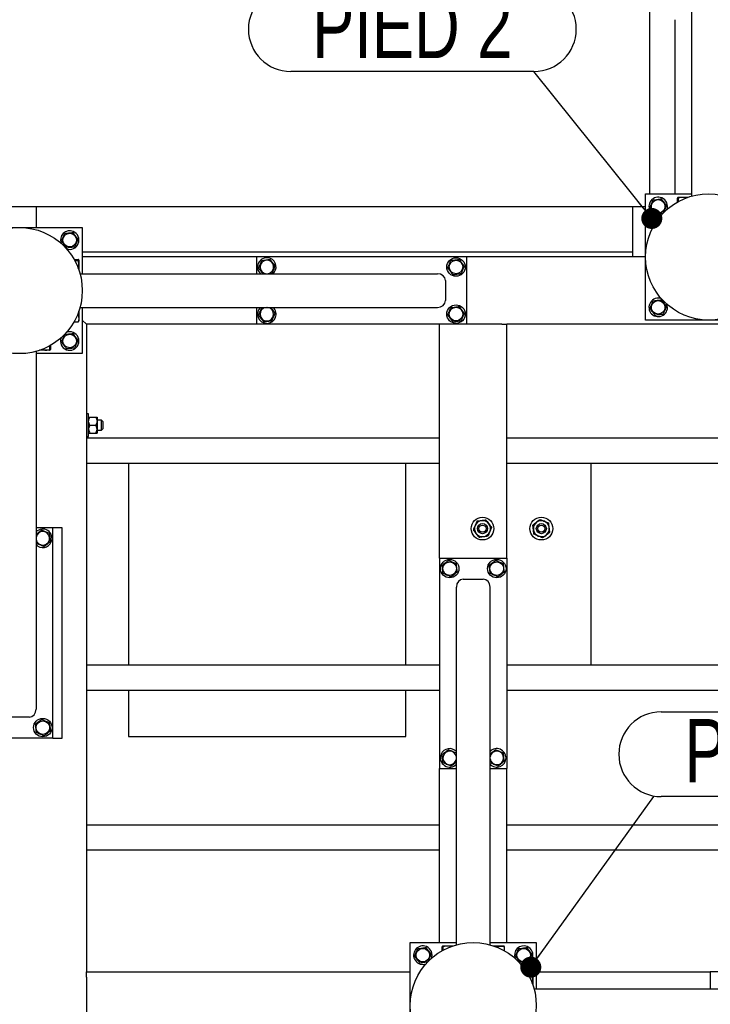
# Model space of a CAD drawing. Header units: millimetres. Extents: x 5 to 589, y 5 to 415.
# Tile 109 of 126: x 424 to 456, y 267 to 314. Entities that reach past the tile are written whole.
import ezdxf

# ---------------------------------------------------------------- set-up
doc = ezdxf.new("R2010")
doc.units = ezdxf.units.MM
doc.layers.add('COTES', color=1, linetype='Continuous')
doc.layers.add('NOTES', color=6, linetype='Continuous')
doc.layers.add('TRAIT-FORT', color=4, linetype='Continuous', lineweight=25)
doc.styles.add('SLDTEXTSTYLE0', font='TXT', dxfattribs={"width": 0.75})
doc.dimstyles.new('SLDDIMSTYLE0', dxfattribs={"dimtxt": 3, "dimasz": 2, "dimexe": 0, "dimexo": 0.0625, "dimgap": 0.75, "dimtad": 1, "dimdec": 0, "dimlfac": 25, "dimrnd": 1e-09, "dimzin": 12, "dimdsep": 46, "dimtxsty": 'SLDTEXTSTYLE0', "dimsah": 1, "dimcen": 0.09, "dimadec": 0, "dimazin": 3, "dimtfac": 1, "dimtdec": 0, "dimtofl": 0, "dimtmove": 0, "dimatfit": 3, "dimfxl": 1, "dimfrac": 2, "dimtolj": 1, "dimtzin": 12, "dimarcsym": 0})
doc.dimstyles.new('SLDDIMSTYLE2', dxfattribs={"dimtxt": 0.18, "dimasz": 1, "dimexe": 0, "dimexo": 0.0625, "dimgap": 0, "dimtad": 0, "dimtih": 1, "dimtoh": 1, "dimdec": 0, "dimrnd": 1e-09, "dimzin": 0, "dimdsep": 46, "dimtxsty": 'Standard', "dimblk1": 'DOT', "dimblk2": 'DOT', "dimsah": 1, "dimcen": 0.09, "dimadec": 0, "dimazin": 0, "dimtfac": 1, "dimtdec": 0, "dimtofl": 0, "dimtmove": 0, "dimatfit": 3, "dimldrblk": 'DOT', "dimfxl": 1, "dimfrac": 2, "dimtolj": 1, "dimtzin": 0, "dimarcsym": 0})

# ---------------------------------------------------------------- blocks, each defined once
blk = doc.blocks.new('_D_30')
at = {"layer": 'COTES', "color": 1, "transparency": 16777216}
for p, q in [((391.161, 306.055), (391.161, 331.34)), ((453.561, 330.34), (391.161, 330.34))]:
    blk.add_line(p, q, dxfattribs=at)
for points in [[(391.161, 330.34), (393.161, 329.84), (393.161, 330.84)], [(453.561, 330.34), (451.561, 330.84), (451.561, 329.84)]]:
    blk.add_solid(points, dxfattribs=at)
at = {"layer": 'COTES', "color": 1, "transparency": 16777216, "insert": (417.928, 334.207), "char_height": 3, "attachment_point": 1, "style": 'SLDTEXTSTYLE0'}
blk.add_mtext('1560', dxfattribs=at)
blk = doc.blocks.new('SW_NOTE_12')
at = {"layer": 'NOTES', "color": 0}
for p, q in [((0, 4.025), (11.698, 4.025)), ((11.698, 0), (0, 0))]:
    blk.add_line(p, q, dxfattribs=at)
for centre, start, end in [((0, 2.013), 90, 270), ((11.698, 2.013), 270, 90)]:
    blk.add_arc(centre, 2.013, start, end, dxfattribs=at)
at = {"layer": 'NOTES', "color": 0, "insert": (5.878, 3.683), "char_height": 3, "attachment_point": 2, "style": 'SLDTEXTSTYLE0'}
blk.add_mtext('PIED 3', dxfattribs=at)
blk = doc.blocks.new('_Dot')
at = {"color": 0, "linetype": 'ByBlock', "lineweight": -2}
blk.add_line((-0.5, 0), (-1, 0), dxfattribs=at)
at = {"color": 0, "linetype": 'ByBlock', "const_width": 0.5}
blk.add_lwpolyline([(-0.25, 0, 1), (0.25, 0, 1)], format="xyb", close=True, dxfattribs=at)
blk = doc.blocks.new('SW_NOTE_20')
at = {"layer": 'NOTES', "color": 0}
for p, q in [((-11.572, 4.025), (0, 4.025)), ((0, 0), (-11.572, 0))]:
    blk.add_line(p, q, dxfattribs=at)
for centre, start, end in [((-11.572, 2.013), 90, 270), ((0, 2.013), 270, 90)]:
    blk.add_arc(centre, 2.013, start, end, dxfattribs=at)
at = {"layer": 'NOTES', "color": 0, "insert": (-5.79, 3.637), "char_height": 3, "attachment_point": 2, "style": 'SLDTEXTSTYLE0'}
blk.add_mtext('PIED 2', dxfattribs=at)

msp = doc.modelspace()

# ---------------------------------------------------------------- linework, layer by layer
at = {"layer": 'TRAIT-FORT', "color": 4, "linetype": 'Continuous', "lineweight": 25}
for p, q in [((453.561, 305.655), (453.561, 344.055)), ((455.561, 305.546), (455.561, 322.559)), ((454.761, 305.655), (454.761, 313.935)), ((453.361, 299.655), (453.361, 305.655)), ((453.361, 305.655), (455.561, 305.655)), ((454.879, 305.264), (454.879, 305.455)), ((454.918, 305.495), (454.898, 305.484)), ((454.918, 305.495), (455.394, 305.495)), ((454.928, 305.291), (454.928, 305.455)), ((422.761, 305.055), (424.361, 305.055)), ((424.361, 305.055), (452.761, 305.055)), ((424.361, 305.055), (424.361, 304.895)), ((424.361, 304.895), (424.361, 304.055)), ((452.761, 305.055), (453.361, 305.055)), ((452.761, 304.895), (452.761, 305.055)), ((452.761, 303.215), (452.761, 304.895)), ((420.561, 304.055), (426.561, 304.055)), ((426.561, 304.055), (426.561, 301.855)), ((452.761, 302.895), (452.761, 303.215)), ((426.169, 302.537), (426.361, 302.537)), ((426.196, 302.488), (426.361, 302.488)), ((426.401, 302.498), (426.39, 302.518)), ((426.401, 302.498), (426.401, 302.022)), ((426.561, 302.895), (452.761, 302.895)), ((434.841, 302.655), (426.561, 302.655)), ((434.841, 302.655), (434.841, 301.855)), ((444.841, 302.655), (434.841, 302.655)), ((444.841, 302.655), (444.841, 299.455)), ((453.361, 302.655), (444.841, 302.655)), ((452.761, 302.735), (452.761, 302.895)), ((452.761, 302.655), (452.761, 302.735)), ((426.452, 301.855), (443.465, 301.855)), ((443.841, 301.535), (443.841, 300.575)), ((426.452, 300.255), (443.465, 300.255)), ((426.561, 300.255), (426.561, 298.055)), ((434.841, 300.255), (434.841, 299.455)), ((435.104, 300.248), (435.159, 300.255)), ((426.324, 299.886), (426.361, 299.886)), ((426.401, 300.088), (426.401, 299.612)), ((426.561, 299.655), (426.761, 299.455)), ((426.761, 299.455), (426.561, 299.655)), ((459.361, 299.655), (453.361, 299.655)), ((426.169, 299.573), (426.361, 299.573)), ((426.39, 299.592), (426.401, 299.612)), ((426.761, 299.455), (426.761, 268.655)), ((434.841, 299.455), (426.761, 299.455)), ((444.841, 299.455), (434.841, 299.455)), ((443.561, 288.335), (443.561, 299.455)), ((446.521, 299.455), (444.841, 299.455)), ((446.521, 299.455), (446.761, 299.455)), ((446.761, 288.335), (446.761, 299.455)), ((481.161, 299.455), (446.761, 299.455)), ((424.994, 298.419), (424.994, 298.255)), ((425.043, 298.446), (425.043, 298.255)), ((424.361, 298.164), (424.361, 281.15)), ((426.561, 298.055), (424.361, 298.055)), ((425.004, 298.215), (424.528, 298.215)), ((425.004, 298.215), (425.023, 298.226)), ((426.861, 295.195), (426.761, 295.195)), ((426.861, 294.742), (426.861, 295.195)), ((426.92, 295.035), (427.202, 295.035)), ((427.261, 295.035), (427.261, 294.845)), ((426.861, 294.115), (426.861, 294.742)), ((426.92, 294.655), (427.202, 294.655)), ((427.481, 294.895), (427.261, 294.895)), ((427.261, 294.845), (427.261, 294.465)), ((427.541, 294.835), (427.481, 294.895)), ((427.481, 294.655), (427.481, 294.895)), ((427.481, 294.415), (427.481, 294.655)), ((427.541, 294.835), (427.541, 294.655)), ((427.541, 294.655), (427.541, 294.475)), ((426.761, 294.115), (426.861, 294.115)), ((426.761, 294.055), (443.561, 294.055)), ((426.92, 294.275), (427.202, 294.275)), ((427.261, 294.465), (427.261, 294.275)), ((427.261, 294.415), (427.481, 294.415)), ((427.481, 294.415), (427.541, 294.475)), ((446.761, 294.055), (481.161, 294.055)), ((426.761, 292.855), (443.561, 292.855)), ((428.761, 292.855), (428.761, 283.255)), ((441.961, 283.255), (441.961, 292.855)), ((446.761, 292.855), (481.161, 292.855)), ((450.761, 292.855), (450.761, 283.255)), ((425.161, 289.775), (424.361, 289.775)), ((425.161, 279.775), (425.161, 289.775)), ((425.601, 289.775), (425.161, 289.775)), ((425.601, 279.775), (425.601, 289.775)), ((443.561, 288.335), (443.561, 278.335)), ((443.561, 288.335), (446.761, 288.335)), ((446.761, 288.335), (446.761, 278.335)), ((444.681, 287.335), (445.641, 287.335)), ((444.361, 269.946), (444.361, 286.959)), ((445.961, 269.946), (445.961, 286.959)), ((426.761, 283.255), (443.561, 283.255)), ((446.761, 283.255), (481.161, 283.255)), ((426.761, 282.055), (443.561, 282.055)), ((428.761, 282.055), (428.761, 279.855)), ((441.961, 279.855), (441.961, 282.055)), ((446.761, 282.055), (481.161, 282.055)), ((424.041, 280.775), (423.081, 280.775)), ((425.161, 279.775), (421.961, 279.775)), ((425.161, 279.775), (425.601, 279.775)), ((428.761, 279.855), (441.961, 279.855)), ((445.968, 278.598), (445.961, 278.653)), ((443.561, 278.335), (444.361, 278.335)), ((443.561, 270.055), (443.561, 278.335)), ((445.961, 278.335), (446.761, 278.335)), ((446.761, 270.055), (446.761, 278.335)), ((426.761, 275.655), (443.561, 275.655)), ((446.761, 275.655), (481.161, 275.655)), ((426.761, 274.455), (443.561, 274.455)), ((446.761, 274.455), (481.161, 274.455)), ((442.161, 270.055), (444.361, 270.055)), ((442.161, 264.055), (442.161, 270.055)), ((443.679, 269.664), (443.679, 269.855)), ((443.718, 269.895), (443.698, 269.884)), ((443.718, 269.895), (444.194, 269.895)), ((443.728, 269.691), (443.728, 269.855)), ((445.961, 270.055), (448.161, 270.055)), ((446.128, 269.895), (446.604, 269.895)), ((446.329, 269.818), (446.329, 269.855)), ((446.623, 269.884), (446.604, 269.895)), ((446.643, 269.664), (446.643, 269.855)), ((448.161, 270.055), (448.161, 267.855)), ((426.761, 268.655), (442.161, 268.655)), ((426.761, 268.415), (426.761, 268.655)), ((426.761, 268.415), (426.761, 265.695)), ((447.769, 268.537), (447.961, 268.537)), ((447.796, 268.488), (447.961, 268.488)), ((448.001, 268.498), (447.99, 268.518)), ((448.001, 268.498), (448.001, 268.022)), ((448.161, 268.655), (456.441, 268.655)), ((456.441, 268.655), (456.441, 267.855)), ((466.441, 268.655), (456.441, 268.655)), ((448.052, 267.855), (465.065, 267.855))]:
    msp.add_line(p, q, dxfattribs=at)
for centre, radius in [((456.361, 302.655), 3), ((453.961, 305.055), 0.323), ((423.561, 301.055), 3), ((425.961, 303.455), 0.323), ((444.341, 302.175), 0.44), ((444.341, 302.175), 0.323), ((453.961, 300.255), 0.323), ((444.341, 299.935), 0.44), ((444.341, 299.935), 0.323), ((425.961, 298.655), 0.323), ((445.601, 289.735), 0.54), ((448.401, 289.735), 0.54), ((445.601, 289.735), 0.24), ((445.601, 289.735), 0.17), ((448.401, 289.735), 0.24), ((448.401, 289.735), 0.17), ((444.041, 287.835), 0.44), ((444.041, 287.835), 0.323), ((446.281, 287.835), 0.44), ((446.281, 287.835), 0.323), ((424.681, 280.275), 0.44), ((424.681, 280.275), 0.323), ((445.161, 267.055), 3), ((442.761, 269.455), 0.323), ((447.561, 269.455), 0.323)]:
    msp.add_circle(centre, radius, dxfattribs=at)
for centre, radius, start, end in [((453.961, 305.055), 0.44, 67.2765, 290.3024), ((453.961, 305.055), 0.44, 339.6976, 67.2765), ((425.961, 303.455), 0.44, 67.2765, 200.3023), ((425.961, 303.455), 0.44, 249.6977, 67.2765), ((435.341, 302.175), 0.44, 67.2765, 226.6582), ((435.341, 302.175), 0.323, 97.0938, 262.1849), ((435.341, 302.175), 0.323, 277.8151, 97.0938), ((435.341, 302.175), 0.44, 313.3418, 67.2765), ((453.961, 300.255), 0.44, 69.6977, 20.3023), ((435.341, 299.935), 0.44, 133.3418, 46.6582), ((435.341, 299.935), 0.323, 97.0938, 82.1849), ((425.961, 298.655), 0.44, 159.6977, 67.2765), ((425.961, 298.655), 0.44, 67.2765, 110.3023), ((445.601, 289.735), 0.38, 157.3102, 217.3102), ((445.601, 289.735), 0.38, 97.3102, 157.3102), ((445.601, 289.735), 0.38, 37.3102, 97.3102), ((445.601, 289.735), 0.38, 337.3102, 37.3102), ((448.401, 289.735), 0.38, 127.1868, 187.1868), ((448.401, 289.735), 0.38, 67.1868, 127.1868), ((448.401, 289.735), 0.38, 7.1868, 67.1868), ((424.681, 289.275), 0.44, 337.2765, 136.6582), ((424.681, 289.275), 0.323, 7.0938, 172.1849), ((445.601, 289.735), 0.38, 217.3102, 277.3102), ((445.601, 289.735), 0.38, 277.3102, 337.3102), ((448.401, 289.735), 0.38, 187.1868, 247.1868), ((448.401, 289.735), 0.38, 247.1868, 307.1868), ((448.401, 289.735), 0.38, 307.1868, 7.1868), ((424.681, 289.275), 0.323, 187.8151, 7.0938), ((424.681, 289.275), 0.44, 223.3418, 337.2765), ((444.041, 278.835), 0.44, 43.3418, 157.2765), ((444.041, 278.835), 0.323, 7.8151, 187.0938), ((446.281, 278.835), 0.323, 187.0938, 172.1849), ((446.281, 278.835), 0.44, 223.3418, 136.6582), ((444.041, 278.835), 0.44, 157.2765, 316.6582), ((444.041, 278.835), 0.323, 187.0938, 352.1849), ((442.761, 269.455), 0.44, 67.2765, 290.9688), ((442.761, 269.455), 0.44, 337.3467, 67.2765), ((447.561, 269.455), 0.44, 67.2765, 200.3023), ((447.561, 269.455), 0.44, 249.6977, 67.2765)]:
    msp.add_arc(centre, radius, start, end, dxfattribs=at)
for centre, major_axis, start_param, end_param in [((443.465, 301.535), (0.375, 0), 0, 1.570796), ((443.465, 300.575), (0.375, 0), 4.712389, 6.283185), ((444.681, 286.959), (0, 0.375), 0, 1.570796), ((445.641, 286.959), (0, 0.375), 4.712389, 6.283185), ((424.041, 281.15), (0, -0.375), 0, 1.570796)]:
    msp.add_ellipse(centre, major_axis=major_axis, ratio=0.852263, start_param=start_param, end_param=end_param, dxfattribs=at)
for points, knots in [([(453.571, 305.006), (453.585, 305.038), (453.611, 305.101), (453.651, 305.195), (453.689, 305.285), (453.712, 305.34), (453.724, 305.368)], [0, 0, 0, 0, 0.264605, 0.534948, 0.765343, 1, 1, 1, 1]), ([(453.724, 305.368), (453.774, 305.374), (453.856, 305.384), (453.975, 305.399), (454.055, 305.409), (454.101, 305.415), (454.114, 305.417)], [0, 0, 0, 0, 0.385549, 0.637642, 0.896546, 1, 1, 1, 1]), ([(454.35, 305.103), (454.33, 305.131), (454.288, 305.186), (454.227, 305.267), (454.168, 305.345), (454.132, 305.393), (454.114, 305.417)], [0, 0, 0, 0, 0.264605, 0.534948, 0.765343, 1, 1, 1, 1]), ([(454.928, 305.455), (454.922, 305.467), (454.911, 305.487), (454.897, 305.485), (454.887, 305.471), (454.881, 305.458), (454.879, 305.455)], [0, 0, 0, 0, 0.385549, 0.637642, 0.896546, 1, 1, 1, 1]), ([(455.289, 305.455), (455.258, 305.464), (455.195, 305.481), (455.1, 305.488), (455.011, 305.478), (454.956, 305.463), (454.928, 305.455)], [0, 0, 0, 0, 0.264605, 0.534948, 0.765343, 1, 1, 1, 1]), ([(453.571, 305.006), (453.592, 304.979), (453.633, 304.924), (453.695, 304.843), (453.754, 304.765), (453.79, 304.717), (453.808, 304.693)], [0, 0, 0, 0, 0.264605, 0.534948, 0.765343, 1, 1, 1, 1]), ([(454.35, 305.103), (454.337, 305.072), (454.31, 305.009), (454.271, 304.915), (454.233, 304.825), (454.209, 304.77), (454.198, 304.742)], [0, 0, 0, 0, 0.264605, 0.534948, 0.765343, 1, 1, 1, 1]), ([(453.808, 304.693), (453.858, 304.699), (453.94, 304.71), (454.059, 304.724), (454.139, 304.734), (454.185, 304.74), (454.198, 304.742)], [0, 0, 0, 0, 0.385549, 0.637642, 0.896546, 1, 1, 1, 1]), ([(425.571, 303.406), (425.585, 303.438), (425.611, 303.501), (425.651, 303.595), (425.689, 303.685), (425.712, 303.74), (425.724, 303.768)], [0, 0, 0, 0, 0.2646049, 0.5349477, 0.7653431, 1, 1, 1, 1]), ([(425.571, 303.406), (425.592, 303.379), (425.633, 303.324), (425.695, 303.243), (425.754, 303.165), (425.79, 303.117), (425.808, 303.093)], [0, 0, 0, 0, 0.264605, 0.534948, 0.765343, 1, 1, 1, 1]), ([(425.724, 303.768), (425.774, 303.774), (425.856, 303.784), (425.975, 303.799), (426.055, 303.809), (426.101, 303.815), (426.114, 303.817)], [0, 0, 0, 0, 0.385549, 0.637642, 0.896546, 1, 1, 1, 1]), ([(426.35, 303.503), (426.33, 303.531), (426.288, 303.586), (426.227, 303.667), (426.168, 303.745), (426.132, 303.793), (426.114, 303.817)], [0, 0, 0, 0, 0.264605, 0.534948, 0.765343, 1, 1, 1, 1]), ([(426.35, 303.503), (426.337, 303.472), (426.31, 303.409), (426.271, 303.315), (426.233, 303.225), (426.209, 303.17), (426.198, 303.142)], [0, 0, 0, 0, 0.264605, 0.534948, 0.765343, 1, 1, 1, 1]), ([(425.808, 303.093), (425.858, 303.099), (425.94, 303.11), (426.059, 303.124), (426.139, 303.134), (426.185, 303.14), (426.198, 303.142)], [0, 0, 0, 0, 0.385549, 0.637642, 0.896546, 1, 1, 1, 1]), ([(426.361, 302.488), (426.373, 302.494), (426.393, 302.504), (426.391, 302.519), (426.377, 302.529), (426.364, 302.535), (426.361, 302.537)], [0, 0, 0, 0, 0.385549, 0.637642, 0.896546, 1, 1, 1, 1]), ([(426.361, 302.126), (426.369, 302.158), (426.387, 302.221), (426.394, 302.315), (426.384, 302.405), (426.369, 302.46), (426.361, 302.488)], [0, 0, 0, 0, 0.264605, 0.534948, 0.765343, 1, 1, 1, 1]), ([(434.951, 302.126), (434.965, 302.158), (434.991, 302.221), (435.031, 302.315), (435.069, 302.405), (435.092, 302.46), (435.104, 302.488)], [0, 0, 0, 0, 0.264605, 0.534948, 0.765343, 1, 1, 1, 1]), ([(435.104, 302.488), (435.154, 302.494), (435.236, 302.504), (435.355, 302.519), (435.435, 302.529), (435.481, 302.535), (435.494, 302.537)], [0, 0, 0, 0, 0.385549, 0.637642, 0.896546, 1, 1, 1, 1]), ([(435.73, 302.223), (435.71, 302.251), (435.668, 302.306), (435.607, 302.387), (435.548, 302.465), (435.512, 302.513), (435.494, 302.537)], [0, 0, 0, 0, 0.264605, 0.534948, 0.765343, 1, 1, 1, 1]), ([(443.951, 302.126), (443.965, 302.158), (443.991, 302.221), (444.031, 302.315), (444.069, 302.405), (444.092, 302.46), (444.104, 302.488)], [0, 0, 0, 0, 0.264605, 0.534948, 0.765343, 1, 1, 1, 1]), ([(444.104, 302.488), (444.154, 302.494), (444.236, 302.504), (444.355, 302.519), (444.435, 302.529), (444.481, 302.535), (444.494, 302.537)], [0, 0, 0, 0, 0.385549, 0.637642, 0.896546, 1, 1, 1, 1]), ([(444.73, 302.223), (444.71, 302.251), (444.668, 302.306), (444.607, 302.387), (444.548, 302.465), (444.512, 302.513), (444.494, 302.537)], [0, 0, 0, 0, 0.264605, 0.534948, 0.765343, 1, 1, 1, 1]), ([(434.951, 302.126), (434.972, 302.099), (435.013, 302.044), (435.075, 301.963), (435.123, 301.899), (435.149, 301.865), (435.157, 301.855)], [0, 0, 0, 0, 0.305751, 0.618131, 0.884353, 1, 1, 1, 1]), ([(435.73, 302.223), (435.717, 302.192), (435.69, 302.129), (435.651, 302.035), (435.613, 301.945), (435.589, 301.89), (435.578, 301.862)], [0, 0, 0, 0, 0.264605, 0.534948, 0.765343, 1, 1, 1, 1]), ([(443.951, 302.126), (443.972, 302.099), (444.013, 302.044), (444.075, 301.963), (444.134, 301.885), (444.17, 301.837), (444.188, 301.813)], [0, 0, 0, 0, 0.264605, 0.534948, 0.765343, 1, 1, 1, 1]), ([(444.73, 302.223), (444.717, 302.192), (444.69, 302.129), (444.651, 302.035), (444.613, 301.945), (444.589, 301.89), (444.578, 301.862)], [0, 0, 0, 0, 0.264605, 0.534948, 0.765343, 1, 1, 1, 1]), ([(435.523, 301.855), (435.528, 301.856), (435.546, 301.858), (435.565, 301.86), (435.578, 301.862)], [0, 0, 0, 0, 0.2777344, 1, 1, 1, 1]), ([(444.188, 301.813), (444.238, 301.819), (444.32, 301.83), (444.439, 301.844), (444.519, 301.854), (444.565, 301.86), (444.578, 301.862)], [0, 0, 0, 0, 0.385549, 0.637642, 0.896546, 1, 1, 1, 1]), ([(453.571, 300.206), (453.585, 300.238), (453.611, 300.301), (453.651, 300.395), (453.689, 300.485), (453.712, 300.54), (453.724, 300.568)], [0, 0, 0, 0, 0.264605, 0.534948, 0.765343, 1, 1, 1, 1]), ([(453.724, 300.568), (453.774, 300.574), (453.856, 300.584), (453.975, 300.599), (454.055, 300.609), (454.101, 300.615), (454.114, 300.617)], [0, 0, 0, 0, 0.385549, 0.637642, 0.896546, 1, 1, 1, 1]), ([(454.35, 300.303), (454.33, 300.331), (454.288, 300.386), (454.227, 300.467), (454.168, 300.545), (454.132, 300.593), (454.114, 300.617)], [0, 0, 0, 0, 0.264605, 0.534948, 0.765343, 1, 1, 1, 1]), ([(434.951, 299.886), (434.965, 299.918), (434.991, 299.981), (435.031, 300.075), (435.069, 300.165), (435.092, 300.22), (435.104, 300.248)], [0, 0, 0, 0, 0.264605, 0.534948, 0.765343, 1, 1, 1, 1]), ([(435.73, 299.983), (435.71, 300.011), (435.668, 300.066), (435.607, 300.147), (435.559, 300.211), (435.533, 300.245), (435.525, 300.255)], [0, 0, 0, 0, 0.305751, 0.618131, 0.884353, 1, 1, 1, 1]), ([(443.951, 299.886), (443.965, 299.918), (443.991, 299.981), (444.031, 300.075), (444.069, 300.165), (444.092, 300.22), (444.104, 300.248)], [0, 0, 0, 0, 0.264605, 0.534948, 0.765343, 1, 1, 1, 1]), ([(444.104, 300.248), (444.154, 300.254), (444.236, 300.264), (444.355, 300.279), (444.435, 300.289), (444.481, 300.295), (444.494, 300.297)], [0, 0, 0, 0, 0.385549, 0.637642, 0.896546, 1, 1, 1, 1]), ([(444.73, 299.983), (444.71, 300.011), (444.668, 300.066), (444.607, 300.147), (444.548, 300.225), (444.512, 300.273), (444.494, 300.297)], [0, 0, 0, 0, 0.264605, 0.534948, 0.765343, 1, 1, 1, 1]), ([(453.571, 300.206), (453.592, 300.179), (453.633, 300.124), (453.695, 300.043), (453.754, 299.965), (453.79, 299.917), (453.808, 299.893)], [0, 0, 0, 0, 0.264605, 0.534948, 0.765343, 1, 1, 1, 1]), ([(454.35, 300.303), (454.337, 300.272), (454.31, 300.209), (454.271, 300.115), (454.233, 300.025), (454.209, 299.97), (454.198, 299.942)], [0, 0, 0, 0, 0.264605, 0.534948, 0.765343, 1, 1, 1, 1]), ([(426.361, 299.886), (426.37, 299.918), (426.388, 299.981), (426.39, 300.047), (426.391, 300.08)], [0, 0, 0, 0, 0.495418, 1, 1, 1, 1]), ([(426.361, 299.886), (426.369, 299.859), (426.387, 299.804), (426.394, 299.723), (426.384, 299.645), (426.369, 299.597), (426.361, 299.573)], [0, 0, 0, 0, 0.2646049, 0.5349477, 0.7653431, 1, 1, 1, 1]), ([(434.951, 299.886), (434.972, 299.859), (435.013, 299.804), (435.075, 299.723), (435.134, 299.645), (435.17, 299.597), (435.188, 299.573)], [0, 0, 0, 0, 0.264605, 0.534948, 0.765343, 1, 1, 1, 1]), ([(435.73, 299.983), (435.717, 299.952), (435.69, 299.889), (435.651, 299.795), (435.613, 299.705), (435.589, 299.65), (435.578, 299.622)], [0, 0, 0, 0, 0.264605, 0.534948, 0.765343, 1, 1, 1, 1]), ([(443.951, 299.886), (443.972, 299.859), (444.013, 299.804), (444.075, 299.723), (444.134, 299.645), (444.17, 299.597), (444.188, 299.573)], [0, 0, 0, 0, 0.264605, 0.534948, 0.765343, 1, 1, 1, 1]), ([(444.73, 299.983), (444.717, 299.952), (444.69, 299.889), (444.651, 299.795), (444.613, 299.705), (444.589, 299.65), (444.578, 299.622)], [0, 0, 0, 0, 0.264605, 0.534948, 0.765343, 1, 1, 1, 1]), ([(453.808, 299.893), (453.858, 299.899), (453.94, 299.91), (454.059, 299.924), (454.139, 299.934), (454.185, 299.94), (454.198, 299.942)], [0, 0, 0, 0, 0.385549, 0.637642, 0.896546, 1, 1, 1, 1]), ([(426.361, 299.573), (426.375, 299.579), (426.39, 299.586), (426.389, 299.592), (426.389, 299.592)], [0, 0, 0, 0, 0.977492, 1, 1, 1, 1]), ([(435.188, 299.573), (435.238, 299.579), (435.32, 299.59), (435.439, 299.604), (435.519, 299.614), (435.565, 299.62), (435.578, 299.622)], [0, 0, 0, 0, 0.385549, 0.637642, 0.896546, 1, 1, 1, 1]), ([(444.188, 299.573), (444.238, 299.579), (444.32, 299.59), (444.439, 299.604), (444.519, 299.614), (444.565, 299.62), (444.578, 299.622)], [0, 0, 0, 0, 0.385549, 0.637642, 0.896546, 1, 1, 1, 1]), ([(425.571, 298.606), (425.585, 298.638), (425.611, 298.701), (425.651, 298.795), (425.689, 298.885), (425.712, 298.94), (425.724, 298.968)], [0, 0, 0, 0, 0.2646049, 0.5349477, 0.7653431, 1, 1, 1, 1]), ([(425.724, 298.968), (425.774, 298.974), (425.856, 298.984), (425.975, 298.999), (426.055, 299.009), (426.101, 299.015), (426.114, 299.017)], [0, 0, 0, 0, 0.385549, 0.637642, 0.896546, 1, 1, 1, 1]), ([(426.35, 298.703), (426.33, 298.731), (426.288, 298.786), (426.227, 298.867), (426.168, 298.945), (426.132, 298.993), (426.114, 299.017)], [0, 0, 0, 0, 0.264605, 0.534948, 0.765343, 1, 1, 1, 1]), ([(426.35, 298.703), (426.337, 298.672), (426.31, 298.609), (426.271, 298.515), (426.233, 298.425), (426.209, 298.37), (426.198, 298.342)], [0, 0, 0, 0, 0.264605, 0.534948, 0.765343, 1, 1, 1, 1]), ([(424.632, 298.255), (424.664, 298.246), (424.727, 298.229), (424.821, 298.222), (424.911, 298.232), (424.966, 298.247), (424.994, 298.255)], [0, 0, 0, 0, 0.264605, 0.534948, 0.765343, 1, 1, 1, 1]), ([(424.994, 298.255), (425, 298.243), (425.01, 298.223), (425.025, 298.225), (425.035, 298.239), (425.041, 298.251), (425.043, 298.255)], [0, 0, 0, 0, 0.385549, 0.637642, 0.896546, 1, 1, 1, 1]), ([(425.571, 298.606), (425.592, 298.579), (425.633, 298.524), (425.695, 298.443), (425.754, 298.365), (425.79, 298.317), (425.808, 298.293)], [0, 0, 0, 0, 0.264605, 0.534948, 0.765343, 1, 1, 1, 1]), ([(425.808, 298.293), (425.858, 298.299), (425.94, 298.31), (426.059, 298.324), (426.139, 298.334), (426.185, 298.34), (426.198, 298.342)], [0, 0, 0, 0, 0.385549, 0.637642, 0.896546, 1, 1, 1, 1]), ([(426.861, 294.845), (426.864, 294.878), (426.871, 294.945), (426.904, 295.005), (426.92, 295.035)], [0, 0, 0, 0, 0.504, 1, 1, 1, 1]), ([(426.861, 295.035), (426.862, 295.035), (426.865, 295.035), (426.886, 295.035), (426.908, 295.035), (426.92, 295.035)], [0, 0, 0, 0, 0.30999, 0.629546, 1, 1, 1, 1]), ([(427.202, 295.035), (427.216, 295.009), (427.244, 294.956), (427.26, 294.89), (427.261, 294.853), (427.261, 294.845)], [0, 0, 0, 0, 0.432385, 0.879554, 1, 1, 1, 1]), ([(427.202, 295.035), (427.214, 295.035), (427.236, 295.035), (427.257, 295.035), (427.259, 295.035), (427.261, 295.035)], [0, 0, 0, 0, 0.370457, 0.681018, 1, 1, 1, 1]), ([(426.92, 294.655), (426.906, 294.681), (426.878, 294.734), (426.862, 294.8), (426.861, 294.837), (426.861, 294.845)], [0, 0, 0, 0, 0.432385, 0.879554, 1, 1, 1, 1]), ([(426.92, 294.655), (426.906, 294.629), (426.878, 294.576), (426.862, 294.51), (426.861, 294.473), (426.861, 294.465)], [0, 0, 0, 0, 0.432385, 0.879554, 1, 1, 1, 1]), ([(427.261, 294.845), (427.257, 294.812), (427.251, 294.745), (427.218, 294.685), (427.202, 294.655)], [0, 0, 0, 0, 0.504, 1, 1, 1, 1]), ([(427.261, 294.465), (427.257, 294.498), (427.251, 294.565), (427.218, 294.625), (427.202, 294.655)], [0, 0, 0, 0, 0.504, 1, 1, 1, 1]), ([(426.861, 294.465), (426.864, 294.432), (426.871, 294.365), (426.904, 294.305), (426.92, 294.275)], [0, 0, 0, 0, 0.504, 1, 1, 1, 1]), ([(426.861, 294.275), (426.862, 294.275), (426.865, 294.275), (426.886, 294.275), (426.908, 294.275), (426.92, 294.275)], [0, 0, 0, 0, 0.30999, 0.629546, 1, 1, 1, 1]), ([(427.202, 294.275), (427.216, 294.301), (427.244, 294.354), (427.26, 294.42), (427.261, 294.457), (427.261, 294.465)], [0, 0, 0, 0, 0.432385, 0.879554, 1, 1, 1, 1]), ([(427.202, 294.275), (427.214, 294.275), (427.236, 294.275), (427.257, 294.275), (427.259, 294.275), (427.261, 294.275)], [0, 0, 0, 0, 0.370457, 0.681018, 1, 1, 1, 1]), ([(445.25, 289.881), (445.241, 289.86), (445.223, 289.815), (445.194, 289.747), (445.176, 289.703), (445.166, 289.679)], [0, 0, 0, 0, 0.30999, 0.629546, 1, 1, 1, 1]), ([(445.335, 290.084), (445.329, 290.069), (445.313, 290.031), (445.286, 289.967), (445.264, 289.914), (445.252, 289.885), (445.25, 289.881)], [0, 0, 0, 0, 0.237039, 0.589019, 0.951631, 1, 1, 1, 1]), ([(445.553, 290.112), (445.514, 290.107), (445.438, 290.097), (445.369, 290.088), (445.335, 290.084)], [0, 0, 0, 0, 0.504, 1, 1, 1, 1]), ([(445.77, 290.14), (445.74, 290.136), (445.68, 290.128), (445.605, 290.118), (445.562, 290.113), (445.553, 290.112)], [0, 0, 0, 0, 0.432385, 0.879554, 1, 1, 1, 1]), ([(445.77, 290.14), (445.788, 290.116), (445.825, 290.067), (445.871, 290.007), (445.898, 289.972), (445.903, 289.965)], [0, 0, 0, 0, 0.432385, 0.879554, 1, 1, 1, 1]), ([(445.903, 289.965), (445.927, 289.934), (445.973, 289.874), (446.015, 289.818), (446.036, 289.791)], [0, 0, 0, 0, 0.504, 1, 1, 1, 1]), ([(448.171, 290.038), (448.14, 290.014), (448.079, 289.968), (448.024, 289.926), (447.996, 289.905)], [0, 0, 0, 0, 0.504, 1, 1, 1, 1]), ([(448.024, 289.687), (448.021, 289.711), (448.015, 289.759), (448.006, 289.832), (448, 289.879), (447.996, 289.905)], [0, 0, 0, 0, 0.30999, 0.629546, 1, 1, 1, 1]), ([(448.346, 290.17), (448.322, 290.152), (448.273, 290.115), (448.213, 290.069), (448.179, 290.043), (448.171, 290.038)], [0, 0, 0, 0, 0.4323851, 0.8795539, 1, 1, 1, 1]), ([(448.346, 290.17), (448.374, 290.159), (448.43, 290.135), (448.5, 290.105), (448.54, 290.089), (448.548, 290.085)], [0, 0, 0, 0, 0.432385, 0.879554, 1, 1, 1, 1]), ([(448.548, 290.085), (448.584, 290.07), (448.654, 290.04), (448.719, 290.013), (448.75, 290)], [0, 0, 0, 0, 0.504, 1, 1, 1, 1]), ([(448.778, 289.782), (448.775, 289.806), (448.769, 289.854), (448.76, 289.927), (448.754, 289.975), (448.75, 290)], [0, 0, 0, 0, 0.3099902, 0.6295459, 1, 1, 1, 1]), ([(424.632, 289.665), (424.605, 289.644), (424.55, 289.602), (424.469, 289.541), (424.405, 289.493), (424.371, 289.467), (424.361, 289.459)], [0, 0, 0, 0, 0.305751, 0.618131, 0.884353, 1, 1, 1, 1]), ([(424.632, 289.665), (424.664, 289.651), (424.727, 289.624), (424.821, 289.585), (424.911, 289.547), (424.966, 289.523), (424.994, 289.512)], [0, 0, 0, 0, 0.2646049, 0.5349477, 0.7653431, 1, 1, 1, 1]), ([(424.994, 289.512), (425, 289.462), (425.01, 289.38), (425.025, 289.261), (425.035, 289.181), (425.041, 289.135), (425.043, 289.122)], [0, 0, 0, 0, 0.385549, 0.637642, 0.896546, 1, 1, 1, 1]), ([(445.299, 289.505), (445.275, 289.535), (445.229, 289.596), (445.187, 289.652), (445.166, 289.679)], [0, 0, 0, 0, 0.504, 1, 1, 1, 1]), ([(445.432, 289.33), (445.413, 289.354), (445.376, 289.403), (445.33, 289.463), (445.304, 289.497), (445.299, 289.505)], [0, 0, 0, 0, 0.432385, 0.879554, 1, 1, 1, 1]), ([(445.432, 289.33), (445.461, 289.334), (445.522, 289.342), (445.597, 289.351), (445.64, 289.357), (445.649, 289.358)], [0, 0, 0, 0, 0.432385, 0.879554, 1, 1, 1, 1]), ([(445.649, 289.358), (445.688, 289.363), (445.763, 289.373), (445.833, 289.381), (445.867, 289.386)], [0, 0, 0, 0, 0.504, 1, 1, 1, 1]), ([(445.951, 289.588), (445.942, 289.566), (445.924, 289.522), (445.895, 289.454), (445.877, 289.41), (445.867, 289.386)], [0, 0, 0, 0, 0.30999, 0.629546, 1, 1, 1, 1]), ([(446.036, 289.791), (446.03, 289.776), (446.014, 289.738), (445.987, 289.674), (445.965, 289.621), (445.953, 289.592), (445.951, 289.588)], [0, 0, 0, 0, 0.237039, 0.589019, 0.951631, 1, 1, 1, 1]), ([(448.051, 289.47), (448.049, 289.486), (448.044, 289.526), (448.036, 289.595), (448.028, 289.653), (448.024, 289.684), (448.024, 289.687)], [0, 0, 0, 0, 0.237039, 0.589019, 0.951631, 1, 1, 1, 1]), ([(448.254, 289.385), (448.218, 289.4), (448.147, 289.429), (448.083, 289.456), (448.051, 289.47)], [0, 0, 0, 0, 0.504, 1, 1, 1, 1]), ([(448.456, 289.3), (448.428, 289.311), (448.372, 289.335), (448.302, 289.364), (448.262, 289.381), (448.254, 289.385)], [0, 0, 0, 0, 0.432385, 0.879554, 1, 1, 1, 1]), ([(448.456, 289.3), (448.48, 289.318), (448.528, 289.355), (448.589, 289.4), (448.623, 289.427), (448.631, 289.432)], [0, 0, 0, 0, 0.432385, 0.879554, 1, 1, 1, 1]), ([(448.631, 289.432), (448.661, 289.455), (448.722, 289.502), (448.778, 289.544), (448.805, 289.565)], [0, 0, 0, 0, 0.504, 1, 1, 1, 1]), ([(448.805, 289.565), (448.803, 289.581), (448.798, 289.621), (448.79, 289.69), (448.782, 289.748), (448.778, 289.779), (448.778, 289.782)], [0, 0, 0, 0, 0.237039, 0.589019, 0.951631, 1, 1, 1, 1]), ([(424.361, 289.093), (424.362, 289.088), (424.364, 289.069), (424.366, 289.051), (424.368, 289.038)], [0, 0, 0, 0, 0.277734, 1, 1, 1, 1]), ([(424.729, 288.885), (424.698, 288.899), (424.635, 288.925), (424.54, 288.965), (424.451, 289.003), (424.396, 289.026), (424.368, 289.038)], [0, 0, 0, 0, 0.264605, 0.534948, 0.765343, 1, 1, 1, 1]), ([(424.729, 288.885), (424.757, 288.906), (424.811, 288.947), (424.893, 289.009), (424.971, 289.068), (425.018, 289.104), (425.043, 289.122)], [0, 0, 0, 0, 0.264605, 0.534948, 0.765343, 1, 1, 1, 1]), ([(443.992, 288.225), (443.965, 288.204), (443.91, 288.162), (443.829, 288.101), (443.751, 288.042), (443.703, 288.006), (443.679, 287.988)], [0, 0, 0, 0, 0.264605, 0.534948, 0.765343, 1, 1, 1, 1]), ([(443.728, 287.598), (443.722, 287.648), (443.711, 287.73), (443.697, 287.849), (443.687, 287.929), (443.681, 287.975), (443.679, 287.988)], [0, 0, 0, 0, 0.385549, 0.637642, 0.896546, 1, 1, 1, 1]), ([(443.992, 288.225), (444.024, 288.211), (444.087, 288.184), (444.181, 288.145), (444.271, 288.107), (444.326, 288.083), (444.354, 288.072)], [0, 0, 0, 0, 0.264605, 0.534948, 0.765343, 1, 1, 1, 1]), ([(444.403, 287.682), (444.396, 287.732), (444.386, 287.814), (444.371, 287.933), (444.361, 288.013), (444.356, 288.059), (444.354, 288.072)], [0, 0, 0, 0, 0.3855495, 0.6376419, 0.8965462, 1, 1, 1, 1]), ([(446.232, 288.225), (446.205, 288.204), (446.15, 288.162), (446.069, 288.101), (445.991, 288.042), (445.943, 288.006), (445.919, 287.988)], [0, 0, 0, 0, 0.264605, 0.534948, 0.765343, 1, 1, 1, 1]), ([(445.968, 287.598), (445.962, 287.648), (445.951, 287.73), (445.937, 287.849), (445.927, 287.929), (445.921, 287.975), (445.919, 287.988)], [0, 0, 0, 0, 0.385549, 0.637642, 0.896546, 1, 1, 1, 1]), ([(446.232, 288.225), (446.264, 288.211), (446.327, 288.184), (446.421, 288.145), (446.511, 288.107), (446.566, 288.083), (446.594, 288.072)], [0, 0, 0, 0, 0.264605, 0.534948, 0.765343, 1, 1, 1, 1]), ([(446.643, 287.682), (446.636, 287.732), (446.626, 287.814), (446.611, 287.933), (446.601, 288.013), (446.596, 288.059), (446.594, 288.072)], [0, 0, 0, 0, 0.3855495, 0.6376419, 0.8965462, 1, 1, 1, 1]), ([(444.089, 287.445), (444.058, 287.459), (443.995, 287.485), (443.9, 287.525), (443.811, 287.563), (443.756, 287.586), (443.728, 287.598)], [0, 0, 0, 0, 0.264605, 0.534948, 0.765343, 1, 1, 1, 1]), ([(444.089, 287.445), (444.117, 287.466), (444.171, 287.507), (444.253, 287.569), (444.331, 287.628), (444.378, 287.664), (444.403, 287.682)], [0, 0, 0, 0, 0.264605, 0.534948, 0.765343, 1, 1, 1, 1]), ([(446.329, 287.445), (446.298, 287.459), (446.235, 287.485), (446.14, 287.525), (446.051, 287.563), (445.996, 287.586), (445.968, 287.598)], [0, 0, 0, 0, 0.264605, 0.534948, 0.765343, 1, 1, 1, 1]), ([(446.329, 287.445), (446.357, 287.466), (446.411, 287.507), (446.493, 287.569), (446.571, 287.628), (446.618, 287.664), (446.643, 287.682)], [0, 0, 0, 0, 0.264605, 0.534948, 0.765343, 1, 1, 1, 1]), ([(424.632, 280.665), (424.605, 280.644), (424.55, 280.602), (424.469, 280.541), (424.391, 280.482), (424.343, 280.446), (424.319, 280.428)], [0, 0, 0, 0, 0.264605, 0.534948, 0.765343, 1, 1, 1, 1]), ([(424.632, 280.665), (424.664, 280.651), (424.727, 280.624), (424.821, 280.585), (424.911, 280.547), (424.966, 280.523), (424.994, 280.512)], [0, 0, 0, 0, 0.2646049, 0.5349477, 0.7653431, 1, 1, 1, 1]), ([(424.994, 280.512), (425, 280.462), (425.01, 280.38), (425.025, 280.261), (425.035, 280.181), (425.041, 280.135), (425.043, 280.122)], [0, 0, 0, 0, 0.385549, 0.637642, 0.896546, 1, 1, 1, 1]), ([(424.319, 280.428), (424.325, 280.378), (424.336, 280.296), (424.35, 280.177), (424.36, 280.097), (424.366, 280.051), (424.368, 280.038)], [0, 0, 0, 0, 0.385549, 0.637642, 0.896546, 1, 1, 1, 1]), ([(424.729, 279.885), (424.698, 279.899), (424.635, 279.925), (424.54, 279.965), (424.451, 280.003), (424.396, 280.026), (424.368, 280.038)], [0, 0, 0, 0, 0.264605, 0.534948, 0.765343, 1, 1, 1, 1]), ([(424.729, 279.885), (424.757, 279.906), (424.811, 279.947), (424.893, 280.009), (424.971, 280.068), (425.018, 280.104), (425.043, 280.122)], [0, 0, 0, 0, 0.264605, 0.534948, 0.765343, 1, 1, 1, 1]), ([(443.992, 279.225), (443.965, 279.204), (443.91, 279.162), (443.829, 279.101), (443.751, 279.042), (443.703, 279.006), (443.679, 278.988)], [0, 0, 0, 0, 0.264605, 0.534948, 0.765343, 1, 1, 1, 1]), ([(443.992, 279.225), (444.024, 279.211), (444.087, 279.184), (444.181, 279.145), (444.271, 279.107), (444.326, 279.083), (444.354, 279.072)], [0, 0, 0, 0, 0.264605, 0.534948, 0.765343, 1, 1, 1, 1]), ([(444.361, 279.017), (444.36, 279.022), (444.358, 279.041), (444.356, 279.059), (444.354, 279.072)], [0, 0, 0, 0, 0.277734, 1, 1, 1, 1]), ([(446.232, 279.225), (446.205, 279.204), (446.15, 279.162), (446.069, 279.101), (446.005, 279.053), (445.971, 279.027), (445.961, 279.019)], [0, 0, 0, 0, 0.305751, 0.618131, 0.884353, 1, 1, 1, 1]), ([(446.232, 279.225), (446.264, 279.211), (446.327, 279.184), (446.421, 279.145), (446.511, 279.107), (446.566, 279.083), (446.594, 279.072)], [0, 0, 0, 0, 0.264605, 0.534948, 0.765343, 1, 1, 1, 1]), ([(446.643, 278.682), (446.636, 278.732), (446.626, 278.814), (446.611, 278.933), (446.601, 279.013), (446.596, 279.059), (446.594, 279.072)], [0, 0, 0, 0, 0.3855495, 0.6376419, 0.8965462, 1, 1, 1, 1]), ([(443.728, 278.598), (443.722, 278.648), (443.711, 278.73), (443.697, 278.849), (443.687, 278.929), (443.681, 278.975), (443.679, 278.988)], [0, 0, 0, 0, 0.385549, 0.637642, 0.896546, 1, 1, 1, 1]), ([(444.089, 278.445), (444.058, 278.459), (443.995, 278.485), (443.9, 278.525), (443.811, 278.563), (443.756, 278.586), (443.728, 278.598)], [0, 0, 0, 0, 0.264605, 0.534948, 0.765343, 1, 1, 1, 1]), ([(444.089, 278.445), (444.117, 278.466), (444.171, 278.507), (444.253, 278.569), (444.317, 278.617), (444.351, 278.643), (444.361, 278.651)], [0, 0, 0, 0, 0.305751, 0.618131, 0.884353, 1, 1, 1, 1]), ([(446.329, 278.445), (446.298, 278.459), (446.235, 278.485), (446.14, 278.525), (446.051, 278.563), (445.996, 278.586), (445.968, 278.598)], [0, 0, 0, 0, 0.264605, 0.534948, 0.765343, 1, 1, 1, 1]), ([(446.329, 278.445), (446.357, 278.466), (446.411, 278.507), (446.493, 278.569), (446.571, 278.628), (446.618, 278.664), (446.643, 278.682)], [0, 0, 0, 0, 0.264605, 0.534948, 0.765343, 1, 1, 1, 1]), ([(442.371, 269.406), (442.385, 269.438), (442.411, 269.501), (442.451, 269.595), (442.489, 269.685), (442.512, 269.74), (442.524, 269.768)], [0, 0, 0, 0, 0.2646049, 0.5349477, 0.7653431, 1, 1, 1, 1]), ([(442.524, 269.768), (442.574, 269.774), (442.656, 269.784), (442.775, 269.799), (442.855, 269.809), (442.901, 269.815), (442.914, 269.817)], [0, 0, 0, 0, 0.385549, 0.637642, 0.896546, 1, 1, 1, 1]), ([(443.15, 269.503), (443.13, 269.531), (443.088, 269.586), (443.027, 269.667), (442.968, 269.745), (442.932, 269.793), (442.914, 269.817)], [0, 0, 0, 0, 0.264605, 0.534948, 0.765343, 1, 1, 1, 1]), ([(443.728, 269.855), (443.722, 269.867), (443.711, 269.887), (443.697, 269.885), (443.687, 269.871), (443.681, 269.858), (443.679, 269.855)], [0, 0, 0, 0, 0.385549, 0.637642, 0.896546, 1, 1, 1, 1]), ([(444.089, 269.855), (444.058, 269.864), (443.995, 269.881), (443.9, 269.888), (443.811, 269.878), (443.756, 269.863), (443.728, 269.855)], [0, 0, 0, 0, 0.264605, 0.534948, 0.765343, 1, 1, 1, 1]), ([(446.329, 269.855), (446.298, 269.864), (446.235, 269.882), (446.169, 269.884), (446.136, 269.885)], [0, 0, 0, 0, 0.495418, 1, 1, 1, 1]), ([(446.329, 269.855), (446.357, 269.864), (446.411, 269.881), (446.493, 269.888), (446.571, 269.878), (446.618, 269.863), (446.643, 269.855)], [0, 0, 0, 0, 0.264605, 0.534948, 0.765343, 1, 1, 1, 1]), ([(446.643, 269.855), (446.636, 269.869), (446.63, 269.884), (446.624, 269.883), (446.623, 269.883)], [0, 0, 0, 0, 0.977492, 1, 1, 1, 1]), ([(447.171, 269.406), (447.185, 269.438), (447.211, 269.501), (447.251, 269.595), (447.289, 269.685), (447.312, 269.74), (447.324, 269.768)], [0, 0, 0, 0, 0.2646049, 0.5349477, 0.7653431, 1, 1, 1, 1]), ([(447.324, 269.768), (447.374, 269.774), (447.456, 269.784), (447.575, 269.799), (447.655, 269.809), (447.701, 269.815), (447.714, 269.817)], [0, 0, 0, 0, 0.385549, 0.637642, 0.896546, 1, 1, 1, 1]), ([(447.95, 269.503), (447.93, 269.531), (447.888, 269.586), (447.827, 269.667), (447.768, 269.745), (447.732, 269.793), (447.714, 269.817)], [0, 0, 0, 0, 0.264605, 0.534948, 0.765343, 1, 1, 1, 1]), ([(442.371, 269.406), (442.392, 269.379), (442.433, 269.324), (442.495, 269.243), (442.554, 269.165), (442.59, 269.117), (442.608, 269.093)], [0, 0, 0, 0, 0.264605, 0.534948, 0.765343, 1, 1, 1, 1]), ([(443.15, 269.503), (443.137, 269.472), (443.11, 269.409), (443.071, 269.315), (443.033, 269.225), (443.009, 269.17), (442.998, 269.142)], [0, 0, 0, 0, 0.264605, 0.534948, 0.765343, 1, 1, 1, 1]), ([(447.171, 269.406), (447.192, 269.379), (447.233, 269.324), (447.295, 269.243), (447.354, 269.165), (447.39, 269.117), (447.408, 269.093)], [0, 0, 0, 0, 0.264605, 0.534948, 0.765343, 1, 1, 1, 1]), ([(447.95, 269.503), (447.937, 269.472), (447.91, 269.409), (447.871, 269.315), (447.833, 269.225), (447.809, 269.17), (447.798, 269.142)], [0, 0, 0, 0, 0.264605, 0.534948, 0.765343, 1, 1, 1, 1]), ([(442.608, 269.093), (442.658, 269.099), (442.74, 269.11), (442.859, 269.124), (442.939, 269.134), (442.985, 269.14), (442.998, 269.142)], [0, 0, 0, 0, 0.385549, 0.637642, 0.896546, 1, 1, 1, 1]), ([(447.408, 269.093), (447.458, 269.099), (447.54, 269.11), (447.659, 269.124), (447.739, 269.134), (447.785, 269.14), (447.798, 269.142)], [0, 0, 0, 0, 0.385549, 0.637642, 0.896546, 1, 1, 1, 1]), ([(447.961, 268.488), (447.973, 268.494), (447.993, 268.504), (447.991, 268.519), (447.977, 268.529), (447.964, 268.535), (447.961, 268.537)], [0, 0, 0, 0, 0.385549, 0.637642, 0.896546, 1, 1, 1, 1]), ([(447.961, 268.126), (447.969, 268.158), (447.987, 268.221), (447.994, 268.315), (447.984, 268.405), (447.969, 268.46), (447.961, 268.488)], [0, 0, 0, 0, 0.264605, 0.534948, 0.765343, 1, 1, 1, 1])]:
    msp.add_open_spline(points, degree=3, knots=knots, dxfattribs=at)

# ---------------------------------------------------------------- block references
at = {"layer": 'NOTES', "color": 211}
for name, p in [('SW_NOTE_20', (448.05, 311.471)), ('SW_NOTE_12', (454.099, 276.996))]:
    msp.add_blockref(name, p, dxfattribs=at)

# ---------------------------------------------------------------- dimensions: what is measured, and where the dimension line sits
at = {"layer": 'COTES', "color": 1}
dim = msp.add_linear_dim(base=(391.161, 330.34), p1=(453.561, 349.855), p2=(391.161, 305.055), dimstyle='SLDDIMSTYLE0', dxfattribs=at)
dim.commit()
dim.dimension.update_dxf_attribs({"geometry": '_D_30', "text_midpoint": (422.361, 330.34), "dimtype": 160})

# ---------------------------------------------------------------- leaders
at = {"layer": 'NOTES', "color": 211}
for points in [[(453.656, 304.484), (448.05, 311.471)], [(447.899, 268.883), (453.76, 276.996)]]:
    msp.add_leader(points, dimstyle='SLDDIMSTYLE2', dxfattribs=at)

doc.saveas('drawing.dxf')
